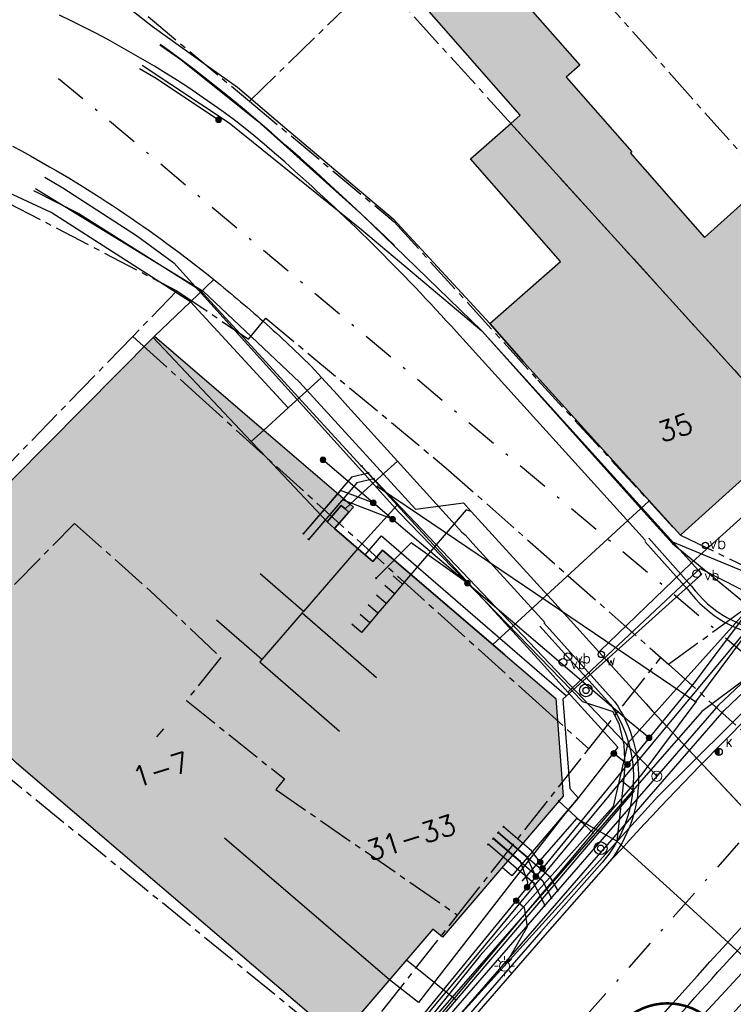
# Model space of a CAD drawing. Header units: metres. Extents: x 202952 to 203755, y 349031 to 349702.
# Tile 73 of 84: x 203484 to 203512, y 349509 to 349548. Entities that reach past the tile are written whole.
import ezdxf
from ezdxf.enums import TextEntityAlignment as Align

# ---------------------------------------------------------------- set-up
doc = ezdxf.new("R2010")
doc.units = ezdxf.units.M
doc.linetypes.add('1-200 CENTER', pattern=[4.28625, 2.8575, -0.47625, 0.47625, -0.47625])
doc.linetypes.add('1-200 DASHDOT', pattern=[2.54, 1.27, -0.635, 0, -0.635])
for name, color, linetype in [('PH-ALG-WERKGRENS', 3, '1-200 WERKGRENS'), ('PH-BEST-BEBOUWING', 1, 'Continuous'), ('PH-BEST-BEBOUWING-ARCERING', 254, 'Continuous'), ('PH-BEST-HUISNUMMER', 7, 'Continuous'), ('PH-BEST-KADASTRALE-GRENS', 240, '1-200 CENTER'), ('PH-BEST-KL-DATA_EUROFIBER', 115, '1-200 EUROFIBER'), ('PH-BEST-KL-DATA_GEBROERDES van donk', 115, '1-200 DATA'), ('PH-BEST-KL-DATA_KPN', 115, '1-200 TELEFONIE-KPN'), ('PH-BEST-KL-DATA_NKM', 115, '1-200 DATA'), ('PH-BEST-KL-DATA_ZIGGO BV', 115, '1-200 ZIGGO'), ('PH-BEST-KL-ET_MIDDENSPANNING_ENEXIS', 115, '1-200 MIDDENSPANNING'), ('PH-BEST-KL-GAS_HOGEDRUK_ENEXIS', 115, '1-200 GASLEIDING HOGE DRUK'), ('PH-BEST-KL-GAS_LAGEDRUK_ENEXIS', 115, '1-200 GASLEIDING LAGE DRUK'), ('PH-BEST-KL-LAAGSPANNING-ENEXIS', 115, '1-200 LAAGSPANNING'), ('PH-BEST-KL-WATER-WML', 115, '1-200 WML'), ('PH-BEST-RIO-HANDHAVEN-GEMENGD', 44, '1-200 DASHDOT'), ('PH-BEST-STRAATNAAMBORD', 6, 'Continuous'), ('PH-BEST-WEGDEEL', 254, 'Continuous'), ('PH-INM-AFSLUITER WATER', 6, 'Continuous'), ('PH-INM-BOOM-HANDHAVEN', 96, 'Continuous'), ('PH-INM-KANTVERHARDING', 9, 'Continuous'), ('PH-INM-KOLK VERWIJDEREN', 6, 'Continuous'), ('PH-INM-MEUBILAIR-AFZETPAAL-STAAL', 6, 'Continuous'), ('PH-INM-VERKEERSBORD', 6, 'Continuous')]:
    doc.layers.add(name, color=color, linetype=linetype)
doc.styles.add('ISO', font='ISO')
doc.styles.add('NLCS-ISO', font='txt')
doc.styles.add('RDL_MAATVOERING', font='romans.shx')
doc.styles.add('ROMANS', font='romans.shx')
doc.linetypes.add('1-200 DATA', pattern='A,1.5,-0.6,["DATA",ROMANS,S=0.24,R=0,X=-0.5,Y=-0.12],-0.3', length=2.4)
doc.linetypes.add('1-200 EUROFIBER', pattern='A,1.5,-0.6,["EURO",ROMANS,S=0.24,R=0,X=-0.5,Y=-0.12],-0.65', length=2.75)
doc.linetypes.add('1-200 GASLEIDING HOGE DRUK', pattern='A,1.5,-0.6,["GAS HD",ROMANS,S=0.24,R=0,X=-0.5,Y=-0.12],-1.1', length=3.2)
doc.linetypes.add('1-200 GASLEIDING LAGE DRUK', pattern='A,1.5,-0.6,["GAS LD",ROMANS,S=0.24,R=0,X=-0.5,Y=-0.12],-1', length=3.1)
doc.linetypes.add('1-200 LAAGSPANNING', pattern='A,1.5,-0.6,["LS",ROMANS,S=0.24,R=0,X=-0.45,Y=-0.12],-0.05', length=2.15)
doc.linetypes.add('1-200 MIDDENSPANNING', pattern='A,1.5,-0.6,["MS",ROMANS,S=0.24,R=0,X=-0.5,Y=-0.12],-0.05', length=2.15)
doc.linetypes.add('1-200 TELEFONIE-KPN', pattern='A,1.5,-0.6,["KPN",ROMANS,S=0.24,R=0,X=-0.5,Y=-0.12],-0.3', length=2.4)
doc.linetypes.add('1-200 WERKGRENS', pattern='A,1.5,-0.6,["WERK",ROMANS,S=0.24,R=0,X=-0.5,Y=-0.12],-0.45', length=2.55)
doc.linetypes.add('1-200 WML', pattern='A,1.5,-0.6,["WML",ROMANS,S=0.24,R=0,X=-0.5,Y=-0.12],-0.3', length=2.4)
doc.linetypes.add('1-200 ZIGGO', pattern='A,1.5,-0.6,["ZIGGO",ROMANS,S=0.24,R=0,X=-0.5,Y=-0.12],-0.65', length=2.75)

# ---------------------------------------------------------------- blocks, each defined once
blk = doc.blocks.new('SKL-WTB_HULP_OVERIG-SO')
at = {"color": 0, "linetype": 'ByBlock', "lineweight": 18}
for points in [[(-0.14, 0.14), (0.14, -0.14)], [(0.14, 0.14), (-0.14, -0.14)]]:
    blk.add_lwpolyline(points, dxfattribs=at)
at = {"color": 0, "linetype": 'ByBlock', "lineweight": 18, "style": 'NLCS-ISO', "flags": 1}
for tag, p in [('TYPE', (1.5, 0)), ('LABEL', (1.5, -1.5)), ('OMSCHRIJVING', (1.5, -3))]:
    blk.add_attdef(tag, p, '', height=1, dxfattribs=at)
blk = doc.blocks.new('SKL-WTB_HULP_MOF-SO')
at = {"linetype": 'ByBlock', "lineweight": 18}
h = blk.add_hatch(color=0, dxfattribs=at)
h.dxf.hatch_style = 1
h.paths.add_polyline_path([(-0.5625, 0, 1), (0.5625, 0, 1)])
at = {"color": 0, "linetype": 'ByBlock', "lineweight": 18}
blk.add_circle((0, 0), 0.5625, dxfattribs=at)
at = {"color": 0, "linetype": 'ByBlock', "lineweight": 18, "style": 'NLCS-ISO', "flags": 1}
for tag, p in [('TYPE', (1.5, 0)), ('LABEL', (1.5, -1.5)), ('OMSCHRIJVING', (1.5, -3))]:
    blk.add_attdef(tag, p, '', height=1, dxfattribs=at)
blk = doc.blocks.new('SKL-ET_OV_LICHTMAST-SO')
at = {"color": 0, "linetype": 'ByBlock', "lineweight": 18}
for points in [[(0, 2), (0, 1.25)], [(-1.25, 0), (-2, 0)], [(-1.41, 1.41), (-0.88, 0.88)], [(0.88, 0.88), (1.41, 1.41)], [(2, 0), (1.25, 0)], [(-1.41, -1.41), (-0.88, -0.88)], [(0, -1.25), (0, -2)], [(0.88, -0.88), (1.41, -1.41)]]:
    blk.add_lwpolyline(points, dxfattribs=at)
blk.add_circle((0, 0), 1, dxfattribs=at)
blk = doc.blocks.new('SKL-WTB_HULP_T STUK-SO')
at = {"color": 0, "linetype": 'ByBlock', "lineweight": 18}
blk.add_circle((0, 0), 1, dxfattribs=at)
at = {"color": 0, "linetype": 'ByBlock', "lineweight": -2, "style": 'NLCS-ISO'}
blk.add_text('T', height=1, dxfattribs=at).set_placement((0, 0), align=Align.MIDDLE_CENTER)
at = {"color": 0, "linetype": 'ByBlock', "lineweight": 18, "style": 'NLCS-ISO', "flags": 1}
for tag, p in [('TYPE', (1.5, 0)), ('LABEL', (1.5, -1.5)), ('OMSCHRIJVING', (1.5, -3))]:
    blk.add_attdef(tag, p, '', height=1, dxfattribs=at)
blk = doc.blocks.new('Verkeersbord')
blk.add_circle((0, 0), 0.15)
at = {"style": 'RDL_MAATVOERING'}
blk.add_text('vb', height=0.4, dxfattribs=at).set_placement((0.302, -0.254))
blk = doc.blocks.new('*U61')
blk.add_circle((0, 0), 0.25)
at = {"style": 'RDL_MAATVOERING'}
blk.add_text('vb', height=0.9, dxfattribs=at).set_placement((0.302, -0.254))
blk = doc.blocks.new('65')
at = {"color": 0}
blk.add_circle((0, 0), 0.25, dxfattribs=at)
at = {"color": 0, "style": 'ISO'}
blk.add_attdef('65', (0.6, 0), '', height=0.9, dxfattribs=at)
blk = doc.blocks.new('*U27')
blk.add_circle((0, 0), 0.15)
at = {"style": 'RDL_MAATVOERING'}
blk.add_text('vb', height=0.4, dxfattribs=at).set_placement((0.302, -0.254))
blk = doc.blocks.new('SIE-WEG_PAAL_BETON')
for radius in [0.25, 0.125]:
    blk.add_circle((0, 0), radius)
blk = doc.blocks.new('*U45')
at = {"const_width": 0.1}
blk.add_lwpolyline([(-2.5, 0.004, 0.990403), (2.5, 0.03, 0.990403), (-2.5, 0.018)], format="xyb", dxfattribs=at)
at = {"linetype": 'Continuous', "const_width": 0.25}
blk.add_lwpolyline([(-0.125, 0, 1), (0.125, 0, 1)], format="xyb", close=True, dxfattribs=at)
blk = doc.blocks.new('bestaande kolken')
h = blk.add_hatch(color=256)
edge = h.paths.add_edge_path()
edge.add_arc((0, 0), 0.142, 90, 270)
edge.add_line((0, -0.142), (0, 0.142))
blk.add_line((0, 0.142), (0, -0.142))
blk.add_circle((0, 0), 0.142)
at = {"ltscale": 0.05, "style": 'ROMANS'}
blk.add_text('K', height=0.3, dxfattribs=at).set_placement((0.277, 0.195))

msp = doc.modelspace()

# ---------------------------------------------------------------- hatches: boundary and pattern name
at = {"layer": 'PH-BEST-BEBOUWING-ARCERING'}
for points in [[(203503.561, 349543.552), (203503.926, 349543.872), (203500.16, 349548.164), (203502.467, 349550.189), (203506.28, 349545.845), (203505.746, 349545.376), (203508.332, 349542.43), (203508.279, 349542.384), (203511.201, 349539.054), (203513.635, 349541.247), (203519, 349535.215), (203515.998, 349532.511), (203514.661, 349531.307)], [(203502.74, 349535.673), (203505.521, 349538.114), (203501.972, 349542.157), (203503.561, 349543.552), (203514.661, 349531.307), (203513.236, 349530.024), (203510.432, 349527.498), (203510.244, 349527.329), (203504.067, 349534.161)], [(203478.37, 349523.935), (203489.471, 349535.115), (203493.336, 349531.02), (203493.956, 349530.363), (203496.324, 349527.854), (203496.881, 349528.502), (203497.031, 349528.373), (203497.181, 349528.244), (203496.612, 349527.591), (203498.128, 349526.296), (203498.506, 349526.738), (203505.332, 349520.904), (203505.625, 349517.052), (203501.558, 349512.298), (203500.869, 349511.493), (203500.493, 349511.815), (203496.79, 349507.486), (203486.374, 349516.399), (203484.09, 349518.354), (203480.589, 349521.77)], [(203493.83, 349531.472), (203497.228, 349528.552), (203497.36, 349528.439), (203497.181, 349528.244), (203496.612, 349527.591), (203496.324, 349527.854), (203493.956, 349530.363), (203493.336, 349531.02), (203489.471, 349535.115), (203489.527, 349535.168)]]:
    msp.add_hatch(color=256, dxfattribs=at).paths.add_polyline_path(points)

# ---------------------------------------------------------------- linework, layer by layer
at = {"layer": 'PH-ALG-WERKGRENS'}
msp.add_lwpolyline([(203502.857, 349523.019), (203509.004, 349528.677)], dxfattribs=at)
at = {"layer": 'PH-BEST-BEBOUWING'}
for points in [[(203503.561, 349543.552), (203503.926, 349543.872), (203500.16, 349548.164), (203502.467, 349550.189), (203506.28, 349545.845), (203505.746, 349545.376), (203508.332, 349542.43), (203508.279, 349542.384), (203511.201, 349539.054), (203513.635, 349541.247), (203519, 349535.215), (203515.998, 349532.511), (203514.661, 349531.307), (203503.561, 349543.552)], [(203502.74, 349535.673), (203505.521, 349538.114), (203501.972, 349542.157), (203503.561, 349543.552), (203514.661, 349531.307), (203513.236, 349530.024), (203510.432, 349527.498), (203510.244, 349527.329), (203504.067, 349534.161), (203502.74, 349535.673)], [(203478.37, 349523.935), (203489.471, 349535.115), (203493.336, 349531.02), (203493.956, 349530.363), (203496.324, 349527.854), (203496.881, 349528.502), (203497.031, 349528.373), (203497.181, 349528.244), (203496.612, 349527.591), (203498.128, 349526.296), (203498.506, 349526.738), (203505.332, 349520.904), (203505.625, 349517.052), (203501.558, 349512.298), (203500.869, 349511.493), (203500.493, 349511.815), (203496.79, 349507.486), (203486.374, 349516.399), (203484.09, 349518.354), (203480.589, 349521.77), (203478.37, 349523.935)], [(203493.83, 349531.472), (203497.228, 349528.552), (203497.36, 349528.439), (203497.181, 349528.244), (203496.612, 349527.591), (203496.324, 349527.854), (203493.956, 349530.363), (203493.336, 349531.02), (203489.471, 349535.115), (203489.527, 349535.168), (203493.83, 349531.472)]]:
    msp.add_lwpolyline(points, close=True, dxfattribs=at)
at = {"layer": 'PH-BEST-KADASTRALE-GRENS', "ltscale": 0.5}
for p, q in [((203502.667, 349553.578), (203521.806, 349532.06)), ((203493.261, 349544.428), (203498.316, 349549.338)), ((203498.316, 349549.338), (203517.429, 349528.254)), ((203489.27, 349547.759), (203493.261, 349544.428)), ((203490.409, 349536.951), (203488.667, 349535.159)), ((203490.409, 349536.951), (203493.227, 349535.052)), ((203488.667, 349535.159), (203477.65, 349523.825)), ((203488.944, 349534.908), (203488.667, 349535.159)), ((203488.944, 349534.908), (203491.151, 349532.911)), ((203491.151, 349532.911), (203504.546, 349520.796)), ((203509.783, 349522.247), (203514.179, 349525.44)), ((203506.632, 349518.914), (203509.474, 349522.513)), ((203509.474, 349522.513), (203509.783, 349522.247)), ((203509.783, 349522.247), (203519.831, 349513.161)), ((203479.861, 349520.975), (203497.16, 349506.89)), ((203504.546, 349520.796), (203506.632, 349518.914)), ((203501.464, 349512.363), (203506.632, 349518.914)), ((203497.16, 349506.89), (203501.464, 349512.363))]:
    msp.add_line(p, q, dxfattribs=at)
for points in [[(203469.514, 349544.366), (203479.949, 349542.412), (203490.409, 349536.951)], [(203493.261, 349544.428), (203498.962, 349539.677), (203504.634, 349533.431), (203510.244, 349527.329), (203514.179, 349525.44)], [(203493.227, 349535.052), (203493.909, 349535.874), (203501.008, 349529.986), (203509.474, 349522.513)], [(203480.22, 349521.368), (203482.51, 349523.862), (203486.369, 349527.792)], [(203486.369, 349527.792), (203489.371, 349525.122), (203492.135, 349522.512), (203490.781, 349520.817), (203494.64, 349517.728), (203494.3, 349517.316), (203501.464, 349512.363)]]:
    msp.add_lwpolyline(points, dxfattribs=at)
at = {"layer": 'PH-BEST-KL-DATA_EUROFIBER'}
for points in [[(203485.199, 349541.429), (203485.906, 349541.018), (203488.813, 349539.129), (203490.288, 349538.059), (203499.154, 349528.243)], [(203507.825, 349519.915), (203507.597, 349520.367), (203506.402, 349520.773), (203499.154, 349528.243)], [(203507.825, 349519.915), (203508.016, 349519.076), (203508.05, 349518.23), (203507.985, 349517.504), (203507.884, 349516.582), (203507.747, 349515.276)], [(203507.747, 349515.276), (203506.155, 349516.167), (203503.994, 349513.708)], [(203507.747, 349515.276), (203509.971, 349513.251)], [(203509.971, 349513.251), (203513.684, 349509.869), (203514.427, 349509.193), (203515.203, 349510.045), (203516.322, 349511.2)]]:
    msp.add_lwpolyline(points, dxfattribs=at)
at = {"layer": 'PH-BEST-KL-DATA_GEBROERDES van donk'}
for points in [[(203550.364, 349552.7), (203541.646, 349546.854), (203536.509, 349543.089), (203532.302, 349539.392), (203525.312, 349533.791), (203520.761, 349530.055), (203515.606, 349525.436), (203514.867, 349524.69), (203513.641, 349524.271), (203512.977, 349524.497), (203509.851, 349521.011), (203508.175, 349519.142), (203507.598, 349516.646), (203502.361, 349510.777), (203496.983, 349504.104)], [(203484.75, 349540.912), (203486.546, 349540.003), (203491.308, 349536.993), (203499.087, 349528.51)], [(203499.087, 349528.51), (203504.775, 349522.308), (203504.775, 349522.307), (203505.815, 349521.149), (203507.78, 349518.986), (203506.139, 349516.884), (203505.689, 349516.357), (203499.925, 349508.922), (203498.781, 349509.813), (203492.275, 349515.399)], [(203499.087, 349528.51), (203497.538, 349526.8)], [(203497.538, 349526.8), (203495.389, 349524.322), (203495.343, 349524.27), (203493.75, 349522.433), (203493.668, 349522.338), (203496.815, 349519.607)], [(203495.389, 349524.322), (203493.681, 349525.804)], [(203506.33, 349521.631), (203510.712, 349525.727)], [(203510.712, 349525.727), (203511.023, 349526.018), (203512.627, 349525.211), (203514.929, 349524.999), (203515.465, 349525.395), (203516.373, 349526.066), (203517.231, 349525.235), (203517.23, 349525.238)], [(203495.343, 349524.27), (203498.273, 349521.728)], [(203493.75, 349522.433), (203491.962, 349523.985)], [(203505.815, 349521.149), (203506.396, 349521.693), (203506.33, 349521.631)], [(203489.615, 349519.385), (203489.891, 349519.705)]]:
    msp.add_lwpolyline(points, dxfattribs=at)
at = {"layer": 'PH-BEST-KL-DATA_KPN'}
for points in [[(203499.15, 349505.72), (203500, 349506.715), (203509.344, 349517.022), (203519.227, 349526.813), (203538.102, 349541.2), (203542.326, 349545.538)], [(203498.313, 349529.246), (203500, 349528.105), (203509.582, 349521.628), (203510.854, 349520.765), (203510.855, 349520.765)], [(203510.854, 349520.765), (203514.234, 349525.294)], [(203510.854, 349520.765), (203508.73, 349517.918), (203506.796, 349515.614), (203506.796, 349515.613)], [(203506.797, 349515.613), (203506.796, 349515.614), (203505.46, 349516.859)], [(203506.796, 349515.613), (203500, 349507.508), (203498.745, 349506.012), (203494.317, 349500), (203493.864, 349499.384), (203487.755, 349491.785), (203483.967, 349487.947), (203482.564, 349486.313)]]:
    msp.add_lwpolyline(points, dxfattribs=at)
at = {"layer": 'PH-BEST-KL-DATA_NKM'}
for points in [[(203550.364, 349552.7), (203541.646, 349546.854), (203536.509, 349543.089), (203532.302, 349539.392), (203525.312, 349533.791), (203520.761, 349530.055), (203515.606, 349525.436), (203514.867, 349524.69), (203513.641, 349524.271), (203512.976, 349524.497), (203509.851, 349521.011)], [(203509.851, 349521.011), (203508.175, 349519.142), (203507.598, 349516.646), (203502.361, 349510.777), (203496.983, 349504.104), (203493.2, 349499.321), (203487.342, 349492.063), (203479.845, 349483.111), (203472.156, 349474.167), (203467.003, 349468.273), (203461.337, 349461.811), (203455.69, 349456.045), (203451.829, 349452.807), (203447.197, 349449.339), (203442.553, 349446.358), (203435.086, 349442.164), (203430.398, 349439.915), (203423.923, 349437.367), (203417.375, 349435.308), (203412.124, 349434.053), (203406.092, 349432.848), (203400.892, 349432.002), (203394.442, 349430.983)]]:
    msp.add_lwpolyline(points, dxfattribs=at)
at = {"layer": 'PH-BEST-KL-DATA_ZIGGO BV'}
for points in [[(203489.732, 349546.641), (203490.559, 349546.074), (203493.588, 349543.643), (203497.699, 349539.963), (203502.421, 349535.385)], [(203496.461, 349541.107), (203495.861, 349541.651), (203495.274, 349542.177), (203494.699, 349542.684), (203494.137, 349543.173), (203493.588, 349543.643), (203493.051, 349544.095), (203492.527, 349544.528), (203492.016, 349544.943), (203491.518, 349545.339), (203491.032, 349545.716), (203490.559, 349546.074), (203490.1, 349546.414), (203489.752, 349546.664)], [(203496.461, 349541.107), (203497.074, 349540.544), (203497.699, 349539.963), (203498.336, 349539.364), (203498.986, 349538.746)], [(203502.421, 349535.385), (203511.087, 349525.8), (203505.618, 349520.875)], [(203497.824, 349526.556), (203498.462, 349527.302), (203505.753, 349520.997)], [(203514.549, 349525.64), (203513.529, 349525.571), (203509.947, 349527.061)], [(203514.549, 349525.64), (203507.926, 349517.665)], [(203505.753, 349520.997), (203505.618, 349520.875), (203505.885, 349517.356), (203506.218, 349516.983), (203503.6, 349513.916), (203503.22, 349514.241)], [(203507.926, 349517.665), (203501.015, 349509.342)], [(203507.926, 349517.665), (203508.422, 349517.267)], [(203508.422, 349517.267), (203501.409, 349509.026)], [(203499.452, 349510.598), (203501.015, 349509.342)], [(203493.086, 349500.012), (203498.249, 349506.011), (203501.015, 349509.342)], [(203501.015, 349509.342), (203501.409, 349509.026)], [(203501.409, 349509.026), (203490.389, 349496.078)]]:
    msp.add_lwpolyline(points, dxfattribs=at)
at = {"layer": 'PH-BEST-KL-ET_MIDDENSPANNING_ENEXIS'}
for points in [[(203515.301, 349523.524), (203511.086, 349520.382)], [(203511.086, 349520.382), (203498.404, 349505.884), (203496.531, 349503.595)]]:
    msp.add_lwpolyline(points, dxfattribs=at)
at = {"layer": 'PH-BEST-KL-GAS_HOGEDRUK_ENEXIS'}
msp.add_lwpolyline([(203388.401, 349430.35), (203402.475, 349432.68), (203406.034, 349433.406), (203413.552, 349434.436), (203418.256, 349435.395), (203425.555, 349437.86), (203430.594, 349439.841), (203436.51, 349442.773), (203444.697, 349447.518), (203454.72, 349455.071), (203459.091, 349459.157), (203464.671, 349465.307), (203472.292, 349474.352), (203483.892, 349488.012), (203487.521, 349491.973), (203494.497, 349500), (203498.949, 349505.445), (203511.967, 349520.432), (203514.402, 349522.73), (203520.384, 349528.288), (203533.856, 349540.249), (203535.418, 349541.968), (203541.493, 349546.785), (203563.354, 349561.342)], dxfattribs=at)
at = {"layer": 'PH-BEST-KL-GAS_LAGEDRUK_ENEXIS'}
for points in [[(203562.162, 349561.147), (203541.326, 349547.034), (203533.655, 349540.471), (203514.2, 349522.952), (203511.736, 349520.624), (203509.314, 349517.835)], [(203497.685, 349530.054), (203509.314, 349517.835)], [(203497.952, 349529.773), (203497.288, 349529.612), (203495.391, 349527.394)], [(203498.16, 349529.554), (203497.492, 349529.388), (203495.598, 349527.174)], [(203509.314, 349517.835), (203498.715, 349505.632), (203493.867, 349500), (203487.287, 349492.161), (203483.739, 349488.142), (203472.139, 349474.482), (203464.449, 349465.509), (203458.869, 349459.359), (203454.559, 349455.325), (203444.536, 349447.771), (203436.427, 349442.954), (203430.469, 349440.114), (203425.463, 349438.146), (203418.163, 349435.681), (203413.499, 349434.732), (203405.958, 349433.696), (203404.977, 349433.496)], [(203505.161, 349513.053), (203504.831, 349513.703), (203502.874, 349515.375)], [(203505.412, 349513.342), (203505.121, 349513.85), (203503.069, 349515.603)], [(203504.483, 349513.605), (203502.679, 349515.147)], [(203504.888, 349512.739), (203504.886, 349512.781), (203504.483, 349513.605)]]:
    msp.add_lwpolyline(points, dxfattribs=at)
at = {"layer": 'PH-BEST-KL-LAAGSPANNING-ENEXIS'}
for points in [[(203488.927, 349545.716), (203489.584, 349545.329), (203492.047, 349543.693)], [(203540.425, 349544.844), (203533.923, 349540.175), (203528.924, 349536.212), (203516.955, 349527.047), (203512.926, 349524.361), (203510.736, 349521.455), (203509.014, 349519.348)], [(203509.014, 349519.348), (203508.238, 349519.982), (203496.161, 349530.303)], [(203498.142, 349528.61), (203496.847, 349529.096), (203495.391, 349527.394)], [(203498.902, 349527.961), (203496.929, 349528.73), (203495.598, 349527.175)], [(203501.852, 349525.439), (203499.639, 349527.031), (203498.262, 349525.635)], [(203509.014, 349519.348), (203498.171, 349506.073)], [(203508.157, 349518.298), (203507.623, 349518.731)], [(203504.721, 349514.457), (203504.38, 349514.893), (203503.272, 349515.84)], [(203504.206, 349513.462), (203504.24, 349513.659), (203503.943, 349514.477), (203502.882, 349515.384)], [(203504.554, 349513.887), (203504.194, 349514.657), (203503.077, 349515.612)], [(203504.815, 349514.206), (203504.721, 349514.457)], [(203503.776, 349512.936), (203504.09, 349512.662), (203504.214, 349511.901), (203503.314, 349510.355)]]:
    msp.add_lwpolyline(points, dxfattribs=at)
at = {"layer": 'PH-BEST-KL-WATER-WML'}
for points in [[(203489.035, 349545.84), (203492.465, 349543.577), (203497.684, 349539.374), (203502.421, 349535.385), (203508.691, 349528.387), (203509.934, 349527), (203510.117, 349526.85), (203510.218, 349526.767), (203514.286, 349523.435)], [(203484.817, 349540.99), (203484.869, 349540.961), (203491.446, 349536.948), (203495.241, 349533.356), (203499.804, 349528.362), (203501.694, 349528.605), (203502.007, 349528.261), (203505.293, 349524.649), (203507.037, 349522.731), (203508.891, 349520.693), (203509.129, 349520.418), (203515.139, 349514.022), (203515.772, 349513.382)], [(203510.687, 349526.246), (203510.723, 349526.28), (203514.995, 349530.129)], [(203502.007, 349528.261), (203501.96, 349528.278), (203501.807, 349528.333), (203499.301, 349525.401)], [(203507.037, 349522.731), (203507.073, 349522.766), (203510.687, 349526.246)], [(203499.301, 349525.401), (203498.921, 349525.725)], [(203498.976, 349525.02), (203498.596, 349525.345)], [(203499.301, 349525.401), (203498.976, 349525.02)], [(203498.652, 349524.64), (203498.272, 349524.965)], [(203498.976, 349525.02), (203498.652, 349524.64)], [(203498.327, 349524.26), (203497.947, 349524.585)], [(203498.652, 349524.64), (203498.327, 349524.26)], [(203498.002, 349523.88), (203497.622, 349524.205)], [(203498.327, 349524.26), (203498.002, 349523.88)], [(203498.002, 349523.88), (203497.677, 349523.5), (203497.297, 349523.825)], [(203515.024, 349514.145), (203509.129, 349520.418)], [(203508.242, 349505.303), (203512.009, 349509.376), (203515.369, 349513.008), (203515.772, 349513.382)]]:
    msp.add_lwpolyline(points, dxfattribs=at)
at = {"layer": 'PH-BEST-RIO-HANDHAVEN-GEMENGD'}
for p, q in [((203512.992, 349522.464), (203485.744, 349545.312)), ((203516.048, 349519.168), (203482.384, 349481.088))]:
    msp.add_line(p, q, dxfattribs=at)
at = {"layer": 'PH-BEST-WEGDEEL'}
for points in [[(203482.106, 349553.24), (203486.219, 349549.914), (203486.856, 349549.413), (203489.437, 349547.383), (203491.667, 349545.784), (203492.793, 349544.977), (203494.664, 349543.394), (203497.758, 349540.776), (203498.924, 349539.789), (203502.74, 349535.673), (203504.067, 349534.161), (203509.774, 349527.849)], [(203508.873, 349527.118), (203501.425, 349535.336), (203501.224, 349535.558), (203501.022, 349535.78), (203500.819, 349536.001), (203500.615, 349536.221), (203500.411, 349536.441), (203500.206, 349536.66), (203500, 349536.878), (203499.793, 349537.095), (203499.586, 349537.312), (203499.378, 349537.528), (203499.169, 349537.743), (203498.959, 349537.957), (203498.748, 349538.17), (203498.536, 349538.383), (203498.324, 349538.595), (203498.111, 349538.806), (203497.897, 349539.016), (203497.683, 349539.226), (203497.467, 349539.434), (203497.251, 349539.642), (203497.034, 349539.849), (203496.816, 349540.055), (203496.597, 349540.26), (203496.378, 349540.465), (203496.158, 349540.669), (203495.937, 349540.872), (203495.716, 349541.074), (203495.494, 349541.275), (203495.271, 349541.476), (203495.047, 349541.676), (203494.652, 349542.032), (203494.252, 349542.383), (203493.848, 349542.729), (203493.44, 349543.069), (203493.027, 349543.404), (203492.61, 349543.734), (203492.181, 349544.046), (203491.747, 349544.352), (203491.31, 349544.653), (203490.869, 349544.948), (203490.424, 349545.237), (203489.976, 349545.521), (203489.524, 349545.799), (203489.068, 349546.071), (203488.609, 349546.337), (203488.146, 349546.597), (203487.68, 349546.852), (203487.211, 349547.1), (203486.739, 349547.342), (203486.263, 349547.578), (203485.785, 349547.808)], [(203483.923, 349542.655), (203484.279, 349542.469), (203484.632, 349542.278), (203484.886, 349542.135), (203485.139, 349541.991), (203485.391, 349541.846), (203485.642, 349541.699), (203485.892, 349541.551), (203486.142, 349541.402), (203486.39, 349541.251), (203486.638, 349541.099), (203486.885, 349540.945), (203487.131, 349540.79), (203487.376, 349540.634), (203487.621, 349540.476), (203487.864, 349540.317), (203488.107, 349540.156), (203488.348, 349539.994), (203488.589, 349539.831), (203488.829, 349539.666), (203489.068, 349539.5), (203489.306, 349539.332), (203489.543, 349539.163), (203489.779, 349538.993), (203490.014, 349538.822), (203490.248, 349538.649), (203490.481, 349538.475), (203490.713, 349538.3), (203490.945, 349538.124), (203491.175, 349537.946), (203491.404, 349537.767), (203491.632, 349537.586), (203491.859, 349537.404), (203490.941, 349536.521), (203485.451, 349540.035), (203481.512, 349541.868)], [(203503.323, 349522.621), (203498.506, 349526.738), (203498.128, 349526.296), (203496.612, 349527.591), (203497.181, 349528.244), (203497.031, 349528.373), (203497.228, 349528.552), (203497.789, 349529.062), (203499.098, 349530.251), (203501.638, 349527.456), (203501.758, 349527.351), (203502.068, 349527.01), (203504.898, 349523.897)]]:
    msp.add_lwpolyline(points, dxfattribs=at)
for points in [[(203496.098, 349533.545), (203494.785, 349532.345), (203490.941, 349536.521), (203491.859, 349537.404), (203491.992, 349537.296), (203492.125, 349537.188), (203492.258, 349537.079), (203492.39, 349536.97), (203492.522, 349536.861), (203492.653, 349536.751), (203492.784, 349536.64), (203492.915, 349536.529), (203493.046, 349536.418), (203493.176, 349536.306), (203493.306, 349536.194), (203493.435, 349536.082), (203493.564, 349535.969), (203493.692, 349535.856), (203493.82, 349535.742), (203493.948, 349535.628), (203494.076, 349535.513), (203494.203, 349535.398), (203494.33, 349535.282), (203494.456, 349535.166), (203494.582, 349535.05), (203494.707, 349534.933), (203494.832, 349534.816), (203494.957, 349534.698), (203495.081, 349534.58), (203495.205, 349534.462), (203495.329, 349534.343), (203495.452, 349534.224), (203495.575, 349534.104), (203495.697, 349533.984), (203496.098, 349533.545)], [(203493.336, 349531.02), (203489.471, 349535.115), (203489.527, 349535.168), (203490.941, 349536.521), (203494.785, 349532.345), (203493.83, 349531.472), (203493.336, 349531.02)], [(203499.098, 349530.251), (203497.789, 349529.062), (203497.228, 349528.552), (203497.031, 349528.373), (203496.881, 349528.502), (203496.324, 349527.854), (203493.956, 349530.363), (203493.336, 349531.02), (203493.83, 349531.472), (203494.785, 349532.345), (203496.098, 349533.545), (203496.729, 349532.855), (203497.14, 349532.406), (203499.098, 349530.251)]]:
    msp.add_lwpolyline(points, close=True, dxfattribs=at)
at = {"layer": 'PH-INM-KANTVERHARDING'}
for points in [[(203427.001, 349431.955, 0.029006), (203435.731, 349435.695), (203437.428, 349436.504, 0.047479), (203454.494, 349447.066), (203456.047, 349448.269, 0.039107), (203467.126, 349458.936), (203473.96, 349466.798), (203480.915, 349474.975), (203488.718, 349484.11), (203491.685, 349487.573), (203496.799, 349493.534), (203501.851, 349499.449), (203508.03, 349506.684, -0.039138), (203524.494, 349523.23, -0.013499), (203529.802, 349527.52, -0.013681), (203535.409, 349531.569), (203540.694, 349535.115), (203545.59, 349538.351), (203552.818, 349543.165), (203559.127, 349547.352)], [(203504.862, 349523.881), (203507.651, 349520.784, -0.341667), (203507.312, 349514.302), (203504.903, 349511.575), (203500.74, 349506.787), (203493.689, 349498.51), (203484.109, 349487.317), (203475.417, 349477.073), (203464.956, 349464.921, -0.051448), (203451.808, 349452.024, -0.02534), (203442.169, 349445.527, -0.025342), (203431.922, 349440.037, -0.02937), (203420.883, 349435.759, -0.019242), (203413.41, 349433.67), (203411.641, 349433.303), (203407.272, 349432.436), (203398.847, 349431.106), (203391.936, 349430.031), (203383.993, 349428.785), (203377.078, 349427.75), (203368.165, 349426.299)], [(203504.713, 349523.747), (203507.493, 349520.66, -0.340909), (203507.161, 349514.433), (203504.752, 349511.707), (203500.587, 349506.917), (203493.537, 349498.64), (203483.957, 349487.447), (203475.265, 349477.203), (203464.804, 349465.05, -0.051445), (203451.686, 349452.182, -0.025333), (203442.066, 349445.698, -0.02534), (203431.838, 349440.218, -0.029367), (203420.822, 349435.949, -0.019331), (203413.328, 349433.856)], [(203509.688, 349507.842, -0.018279), (203517.138, 349515.769, -0.013497)], [(203510.887, 349506.901, -0.013699), (203518.125, 349514.618), (203517.277, 349515.492)]]:
    msp.add_lwpolyline(points, format="xyb", dxfattribs=at)
at = {"layer": 'PH-INM-KANTVERHARDING', "flags": 128}
for points in [[(203508.847, 349527.086), (203510.524, 349525.203, 0.441583), (203517.47, 349524.504), (203521.595, 349528.106)], [(203508.997, 349527.219), (203510.679, 349525.329, 0.442252), (203517.337, 349524.654), (203521.472, 349528.263)], [(203507.312, 349514.302, -0.023286), (203517.464, 349524.507)]]:
    msp.add_lwpolyline(points, format="xyb", dxfattribs=at)
at = {"layer": 'PH-INM-KANTVERHARDING'}
msp.add_arc((203655.309, 349378.696), 192.917, 135.20668, 138.46299, dxfattribs=at)

# ---------------------------------------------------------------- block references
at = {"layer": 'PH-BEST-KL-DATA_KPN', "xscale": 0.2, "yscale": 0.2, "zscale": 0.2}
for p in [(203498.313, 349529.246), (203510.854, 349520.765), (203510.855, 349520.765), (203505.46, 349516.859), (203506.796, 349515.613), (203506.797, 349515.613)]:
    msp.add_blockref('SKL-WTB_HULP_OVERIG-SO', p, dxfattribs=at)
at = {"layer": 'PH-BEST-KL-GAS_LAGEDRUK_ENEXIS', "xscale": 0.2, "yscale": 0.2, "zscale": 0.2}
for name, p in [('SKL-WTB_HULP_OVERIG-SO', (203497.685, 349530.054)), ('SKL-WTB_HULP_OVERIG-SO', (203497.952, 349529.773)), ('SKL-WTB_HULP_OVERIG-SO', (203498.16, 349529.554)), ('SKL-WTB_HULP_OVERIG-SO', (203495.391, 349527.394)), ('SKL-WTB_HULP_OVERIG-SO', (203495.598, 349527.174)), ('SKL-WTB_HULP_T STUK-SO', (203509.314, 349517.835)), ('SKL-WTB_HULP_OVERIG-SO', (203502.874, 349515.375)), ('SKL-WTB_HULP_OVERIG-SO', (203503.069, 349515.603)), ('SKL-WTB_HULP_OVERIG-SO', (203502.679, 349515.147)), ('SKL-WTB_HULP_OVERIG-SO', (203504.483, 349513.605)), ('SKL-WTB_HULP_OVERIG-SO', (203505.412, 349513.342)), ('SKL-WTB_HULP_OVERIG-SO', (203505.161, 349513.053)), ('SKL-WTB_HULP_OVERIG-SO', (203504.888, 349512.739))]:
    msp.add_blockref(name, p, dxfattribs=at)
at = {"layer": 'PH-BEST-KL-LAAGSPANNING-ENEXIS', "xscale": 0.2, "yscale": 0.2, "zscale": 0.2}
for name, p in [('SKL-WTB_HULP_MOF-SO', (203492.047, 349543.693)), ('SKL-WTB_HULP_MOF-SO', (203496.161, 349530.303)), ('SKL-WTB_HULP_MOF-SO', (203498.142, 349528.61)), ('SKL-WTB_HULP_MOF-SO', (203498.902, 349527.961)), ('SKL-WTB_HULP_OVERIG-SO', (203495.391, 349527.394)), ('SKL-WTB_HULP_OVERIG-SO', (203495.598, 349527.175)), ('SKL-WTB_HULP_OVERIG-SO', (203498.262, 349525.635)), ('SKL-WTB_HULP_MOF-SO', (203501.852, 349525.439)), ('SKL-WTB_HULP_MOF-SO', (203509.014, 349519.348)), ('SKL-WTB_HULP_MOF-SO', (203507.623, 349518.731)), ('SKL-WTB_HULP_MOF-SO', (203508.157, 349518.298)), ('SKL-WTB_HULP_OVERIG-SO', (203503.077, 349515.612)), ('SKL-WTB_HULP_OVERIG-SO', (203503.272, 349515.84)), ('SKL-WTB_HULP_OVERIG-SO', (203502.882, 349515.384)), ('SKL-WTB_HULP_MOF-SO', (203504.721, 349514.457)), ('SKL-WTB_HULP_MOF-SO', (203504.815, 349514.206)), ('SKL-WTB_HULP_MOF-SO', (203504.554, 349513.887)), ('SKL-WTB_HULP_MOF-SO', (203504.206, 349513.462)), ('SKL-WTB_HULP_MOF-SO', (203503.776, 349512.936)), ('SKL-ET_OV_LICHTMAST-SO', (203503.314, 349510.355))]:
    msp.add_blockref(name, p, dxfattribs=at)
at = {"layer": 'PH-BEST-KL-WATER-WML', "xscale": 0.2, "yscale": 0.2, "zscale": 0.2}
msp.add_blockref('SKL-WTB_HULP_OVERIG-SO', (203510.687, 349526.246), dxfattribs=at)
at = {"layer": 'PH-BEST-STRAATNAAMBORD', "color": 9, "xscale": 0.5, "yscale": 0.5, "zscale": 0.5}
msp.add_blockref('*U61', (203511.229, 349526.925), dxfattribs=at)
at = {"layer": 'PH-BEST-STRAATNAAMBORD', "color": 9}
msp.add_blockref('Verkeersbord', (203505.814, 349522.543), dxfattribs=at)
at = {"layer": 'PH-INM-AFSLUITER WATER'}
ref = msp.add_blockref('65', (203507.133, 349522.632), dxfattribs=dict(at, xscale=0.5, yscale=0.5, zscale=0.5))
ref.add_attrib('65', 'w', (203507.326, 349522.194), dxfattribs={"layer": '0', "color": 0, "height": 0.45, "style": 'ISO'})
at = {"layer": 'PH-INM-BOOM-HANDHAVEN'}
msp.add_blockref('*U45', (203509.736, 349506.39), dxfattribs=at)
at = {"layer": 'PH-INM-KOLK VERWIJDEREN'}
msp.add_blockref('bestaande kolken', (203511.755, 349518.798), dxfattribs=at)
at = {"layer": 'PH-INM-MEUBILAIR-AFZETPAAL-STAAL'}
for p in [(203506.523, 349521.216), (203507.104, 349515)]:
    msp.add_blockref('SIE-WEG_PAAL_BETON', p, dxfattribs=at)
at = {"layer": 'PH-INM-VERKEERSBORD', "color": 9}
for p in [(203510.887, 349525.815), (203505.623, 349522.326)]:
    msp.add_blockref('*U27', p, dxfattribs=at)

# ---------------------------------------------------------------- texts
at = {"layer": 'PH-BEST-HUISNUMMER', "style": 'ROMANS'}
for s, p in [('35', (203510.031, 349531.566)), ('1-7', (203489.77, 349518.1)), ('31-33', (203499.625, 349515.423))]:
    msp.add_text(s, height=0.8, rotation=17.9, dxfattribs=at).set_placement(p, align=Align.MIDDLE_CENTER)

doc.saveas('drawing.dxf')
